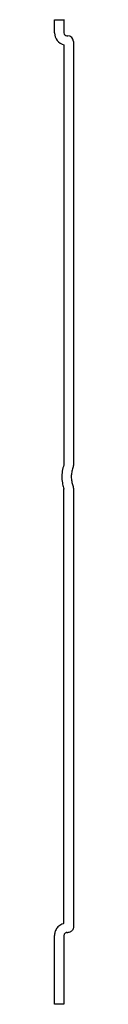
# Model space of a CAD drawing. Header units: millimetres. Extents: x 2729.369 to 2729.379, y 2789.585 to 2790.106.
import ezdxf

# ---------------------------------------------------------------- set-up
doc = ezdxf.new("R2010")
doc.units = ezdxf.units.MM
doc.layers.add('SANINDUSA', color=3, linetype='Continuous')

msp = doc.modelspace()

# ---------------------------------------------------------------- linework, layer by layer
at = {"layer": 'SANINDUSA'}
for p, q in [((2729.368690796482, 2790.106190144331), (2729.373690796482, 2790.106190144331)), ((2729.368690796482, 2790.099190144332), (2729.368690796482, 2790.106190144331)), ((2729.373690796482, 2790.106190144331), (2729.373690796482, 2790.099190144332)), ((2729.373690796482, 2790.106190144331), (2729.37392531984, 2790.106190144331)), ((2729.375190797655, 2790.097690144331), (2729.375690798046, 2790.097690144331)), ((2729.373690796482, 2790.092865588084), (2729.373690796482, 2789.870662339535)), ((2729.378690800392, 2790.094690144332), (2729.378690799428, 2789.87083456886)), ((2729.373690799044, 2789.627624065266), (2729.373690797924, 2789.857633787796)), ((2729.378690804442, 2789.857461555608), (2729.378690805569, 2789.625799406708)), ((2729.368690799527, 2789.584799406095), (2729.368690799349, 2789.621299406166)), ((2729.373690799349, 2789.621299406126), (2729.373690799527, 2789.584799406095)), ((2729.375190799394, 2789.622799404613), (2729.375690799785, 2789.622799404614)), ((2729.373690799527, 2789.584799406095), (2729.368690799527, 2789.584799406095))]:
    msp.add_line(p, q, dxfattribs=at)
for centre, radius, start, end in [((2729.375190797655, 2790.099190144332), 0.006500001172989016, 180, 256.6576280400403), ((2729.375190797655, 2790.099190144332), 0.001500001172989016, 180, 270), ((2729.375690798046, 2790.094690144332), 0.003000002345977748, 0, 90)]:
    msp.add_arc(centre, radius, start, end, dxfattribs=at)
for points, knots in [([(2729.373690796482, 2789.870662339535), (2729.37367183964, 2789.87060967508), (2729.373653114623, 2789.870556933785), (2729.373634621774, 2789.870504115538), (2729.373249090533, 2789.869402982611), (2729.372964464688, 2789.868268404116), (2729.372604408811, 2789.865963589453), (2729.372529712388, 2789.864795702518), (2729.372592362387, 2789.862464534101), (2729.372730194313, 2789.86130200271), (2729.373141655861, 2789.85935891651), (2729.373363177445, 2789.85856730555), (2729.37363462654, 2789.857792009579), (2729.373653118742, 2789.857739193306), (2729.373671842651, 2789.857686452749), (2729.373690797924, 2789.857633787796)], [-0.01294934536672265, -0.01294934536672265, -0.01294934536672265, -0.01294934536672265, 0, 0, 0, 0.2699625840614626, 0.2699625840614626, 0.5399251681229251, 0.5399251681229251, 0.8098877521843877, 0.8098877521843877, 1, 1, 1, 1.012951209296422, 1.012951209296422, 1.012951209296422, 1.012951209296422]), ([(2729.378353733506, 2789.868851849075), (2729.378089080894, 2789.86809596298), (2729.377889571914, 2789.867322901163), (2729.377621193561, 2789.865744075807), (2729.377554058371, 2789.86494823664), (2729.377554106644, 2789.863347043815), (2729.37762129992, 2789.862551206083), (2729.377889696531, 2789.860972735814), (2729.378089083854, 2789.860200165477), (2729.378353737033, 2789.85944427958)], [0, 0, 0, 0, 0.25, 0.25, 0.5, 0.5, 0.75, 0.75, 1, 1, 1, 1]), ([(2729.373690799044, 2789.627624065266), (2729.37352126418, 2789.627583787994), (2729.373353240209, 2789.627536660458), (2729.372774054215, 2789.627349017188), (2729.372369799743, 2789.627171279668), (2729.371616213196, 2789.626745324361), (2729.371262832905, 2789.626496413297), (2729.37063876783, 2789.625955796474), (2729.370363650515, 2789.62566978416), (2729.369876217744, 2789.625061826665), (2729.369660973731, 2789.624737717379), (2729.369307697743, 2789.624085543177), (2729.369163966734, 2789.623759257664), (2729.368828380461, 2789.622790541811), (2729.368707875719, 2789.622122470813), (2729.368691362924, 2789.621398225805), (2729.368690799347, 2789.62134882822), (2729.368690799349, 2789.621299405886)], [0.1481832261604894, 0.1481832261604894, 0.1481832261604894, 0.1481832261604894, 0.1995650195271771, 0.1995650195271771, 0.3271070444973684, 0.3271070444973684, 0.4546490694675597, 0.4546490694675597, 0.5693252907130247, 0.5693252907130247, 0.6840015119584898, 0.6840015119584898, 0.7873917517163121, 0.7873917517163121, 0.9855092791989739, 0.9855092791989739, 1, 1, 1, 1]), ([(2729.378690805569, 2789.625799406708), (2729.378690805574, 2789.625601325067), (2729.378671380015, 2789.625406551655), (2729.378595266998, 2789.625023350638), (2729.378537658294, 2789.624832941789), (2729.378387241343, 2789.62446979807), (2729.378295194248, 2789.624297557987), (2729.378077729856, 2789.623971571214), (2729.377951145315, 2789.623817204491), (2729.377674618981, 2789.623540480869), (2729.377523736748, 2789.623416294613), (2729.377196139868, 2789.623196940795), (2729.377021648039, 2789.623103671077), (2729.376480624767, 2789.622879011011), (2729.376086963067, 2789.622799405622), (2729.375690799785, 2789.622799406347)], [0, 0, 0, 0, 0.1249999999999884, 0.1249999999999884, 0.2499999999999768, 0.2499999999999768, 0.3749999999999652, 0.3749999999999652, 0.4999999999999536, 0.4999999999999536, 0.624999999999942, 0.624999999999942, 0.7499999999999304, 0.7499999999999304, 1, 1, 1, 1]), ([(2729.375190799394, 2789.622799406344), (2729.374993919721, 2789.622799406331), (2729.374797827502, 2789.622760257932), (2729.374435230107, 2789.622609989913), (2729.374268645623, 2789.622498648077), (2729.37399105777, 2789.622220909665), (2729.373879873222, 2789.622054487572), (2729.373729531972, 2789.621691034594), (2729.37369079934, 2789.621496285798), (2729.373690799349, 2789.621299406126)], [0, 0, 0, 0, 0.25, 0.25, 0.5, 0.5, 0.75, 0.75, 1, 1, 1, 1])]:
    msp.add_open_spline(points, degree=3, knots=knots, dxfattribs=at)
for points in [[(2729.378690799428, 2789.87083456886), (2729.378690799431, 2789.87015456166), (2729.378578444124, 2789.869493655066), (2729.378353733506, 2789.868851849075)], [(2729.378353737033, 2789.85944427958), (2729.378578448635, 2789.858802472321), (2729.378690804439, 2789.85814156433), (2729.378690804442, 2789.857461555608)]]:
    msp.add_open_spline(points, degree=3, dxfattribs=at)

doc.saveas('drawing.dxf')
